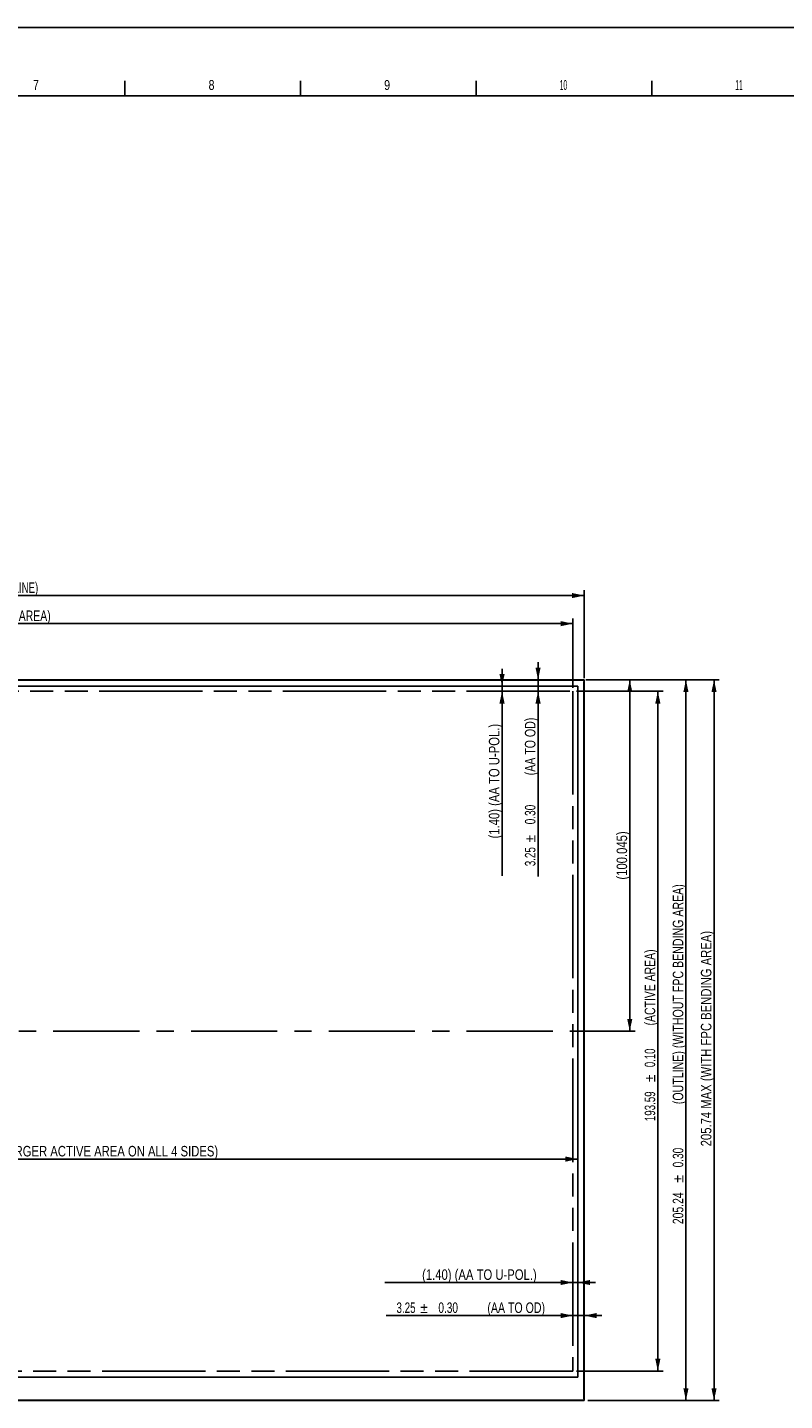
# Model space of a CAD drawing. Header units: millimetres. Extents: x 0 to 1189, y 0 to 841.
# Tile 3 of 12: x 341 to 556, y 450 to 841. Entities that reach past the tile are written whole.
import ezdxf
from ezdxf.enums import TextEntityAlignment as Align

# ---------------------------------------------------------------- set-up
doc = ezdxf.new("R2010")
doc.units = ezdxf.units.MM
doc.header["$LTSCALE"] = 65.395
doc.linetypes.add('CENTER', pattern=[0.6, 0.375, -0.075, 0.075, -0.075])
doc.linetypes.add('PHANTOM', pattern=[0.8, 0.45, -0.05, 0.1, -0.05, 0.1, -0.05])
doc.layers.get('0').update_dxf_attribs({"linetype": 'CONTINUOUS'})
doc.layers.add('02___PRT_ALL_AXES', color=7, linetype='CONTINUOUS')
doc.layers.add('03___PRT_ALL_CURVES', color=7, linetype='CONTINUOUS')
doc.styles.get("Standard").update_dxf_attribs({"font": 'txt', "width": 0.8})
doc.styles.add('TEXTSTYLE_1', font='gdt', dxfattribs={"width": 0.8})
doc.styles.add('TEXTSTYLE_2', font='txt', dxfattribs={"width": 0.4})
doc.dimstyles.new('DIMSTYLE_1', dxfattribs={"dimtxt": 3, "dimasz": 3.5, "dimexe": 1.5, "dimexo": 1, "dimgap": 0.75, "dimtad": 1, "dimzin": 0, "dimdsep": 46, "dimtxsty": 'Standard', "dimblk": '_FILLED', "dimblk1": '_FILLED', "dimblk2": '_FILLED', "dimcen": 0.09, "dimadec": 0, "dimazin": 0, "dimtol": 1, "dimtp": 0.1, "dimtm": 0.1, "dimtfac": 1, "dimtofl": 0, "dimtmove": 0, "dimatfit": 3, "dimldrblk": '_FILLED', "dimfxl": 1, "dimtolj": 1, "dimtzin": 0, "dimarcsym": 0})
doc.dimstyles.new('DIMSTYLE_2', dxfattribs={"dimtxt": 3, "dimasz": 3.5, "dimexe": 1.5, "dimexo": 1, "dimgap": 0.75, "dimtad": 1, "dimzin": 0, "dimdsep": 46, "dimtxsty": 'Standard', "dimblk": '_FILLED', "dimblk1": '_FILLED', "dimblk2": '_FILLED', "dimcen": 0.09, "dimadec": 0, "dimazin": 0, "dimtp": 0.01, "dimtm": 0.01, "dimtfac": 1, "dimtofl": 0, "dimtmove": 0, "dimatfit": 3, "dimldrblk": '_FILLED', "dimfxl": 1, "dimtolj": 1, "dimtzin": 0, "dimarcsym": 0})
doc.dimstyles.new('DIMSTYLE_3', dxfattribs={"dimtxt": 3, "dimasz": 3.5, "dimexe": 1.5, "dimexo": 1, "dimgap": 0.75, "dimtad": 1, "dimzin": 0, "dimdsep": 46, "dimtxsty": 'Standard', "dimblk": '_FILLED', "dimblk1": '_FILLED', "dimblk2": '_FILLED', "dimcen": 0.09, "dimadec": 0, "dimazin": 0, "dimtol": 1, "dimtp": 0.3, "dimtm": 0.3, "dimtfac": 1, "dimtofl": 0, "dimtmove": 0, "dimatfit": 3, "dimldrblk": '_FILLED', "dimfxl": 1, "dimtolj": 1, "dimtzin": 0, "dimarcsym": 0})
doc.dimstyles.new('DIMSTYLE_7', dxfattribs={"dimtxt": 3, "dimasz": 3.5, "dimexe": 1.5, "dimexo": 1, "dimgap": 0.75, "dimtad": 1, "dimdec": 3, "dimzin": 0, "dimdsep": 46, "dimtxsty": 'Standard', "dimblk": '_FILLED', "dimblk1": '_FILLED', "dimblk2": '_FILLED', "dimcen": 0.09, "dimadec": 0, "dimazin": 0, "dimtp": 0.01, "dimtm": 0.01, "dimtfac": 1, "dimtdec": 3, "dimtofl": 0, "dimtmove": 0, "dimatfit": 3, "dimldrblk": '_FILLED', "dimfxl": 1, "dimtolj": 1, "dimtzin": 0, "dimarcsym": 0})

# ---------------------------------------------------------------- blocks, each defined once
blk = doc.blocks.new('_FILLED')
at = {"color": 0, "linetype": 'ByBlock'}
blk.add_solid([(0, 0), (-1, 0.21), (-1, -0.21)], dxfattribs=at)
blk = doc.blocks.new('*D1')
at = {"color": 5, "linetype": 'Continuous', "transparency": 16777216}
for p, q in [((151.77, 652.97), (151.77, 672.72)), ((495.93, 652.97), (495.93, 672.72)), ((151.77, 671.22), (323.85, 671.22)), ((495.93, 671.22), (323.85, 671.22))]:
    blk.add_line(p, q, dxfattribs=at)
at = {"color": 5, "linetype": 'Continuous', "transparency": 16777216, "xscale": 3.5, "yscale": 3.5, "zscale": 3.5, "rotation": 180}
blk.add_blockref('_FILLED', (151.77, 671.22), dxfattribs=at)
at = {"color": 5, "linetype": 'Continuous', "transparency": 16777216, "xscale": 3.5, "yscale": 3.5, "zscale": 3.5}
blk.add_blockref('_FILLED', (495.93, 671.22), dxfattribs=at)
at = {"color": 5, "linetype": 'Continuous', "transparency": 16777216}
for s, width, p in [('344.16', 0.702381, (302.46, 671.97)), ('0.10', 0.678571, (316.35, 671.97)), (' (ACTIVE AREA)', 0.741497, (335.99, 671.97))]:
    blk.add_text(s, height=3, dxfattribs=dict(at, width=width)).set_placement(p, align=Align.CENTER)
at = {"color": 5, "linetype": 'Continuous', "transparency": 16777216, "style": 'TEXTSTYLE_1'}
blk.add_text('`', height=3, dxfattribs=at).set_placement((310.53, 671.97), align=Align.CENTER)
blk = doc.blocks.new('*D2')
at = {"color": 5, "linetype": 'Continuous', "transparency": 16777216}
for p, q in [((496.93, 651.97), (521.63, 651.97)), ((520.13, 651.97), (520.13, 555.17)), ((520.13, 458.38), (520.13, 555.17)), ((496.93, 458.38), (521.63, 458.38))]:
    blk.add_line(p, q, dxfattribs=at)
at = {"color": 5, "linetype": 'Continuous', "transparency": 16777216, "xscale": 3.5, "yscale": 3.5, "zscale": 3.5}
for p, rotation in [((520.13, 651.97), 90), ((520.13, 458.38), 270)]:
    blk.add_blockref('_FILLED', p, dxfattribs=dict(at, rotation=rotation))
at = {"color": 5, "linetype": 'Continuous', "transparency": 16777216}
for s, width, p in [(' (ACTIVE AREA)', 0.741497, (519.38, 567.21)), ('0.10', 0.678571, (519.38, 547.57)), ('193.59', 0.690476, (519.38, 533.78))]:
    blk.add_text(s, height=3, rotation=90, dxfattribs=dict(at, width=width)).set_placement(p, align=Align.CENTER)
at = {"color": 5, "linetype": 'Continuous', "transparency": 16777216, "style": 'TEXTSTYLE_1'}
blk.add_text('`', height=3, rotation=90, dxfattribs=at).set_placement((519.38, 541.75), align=Align.CENTER)
blk = doc.blocks.new('*D6')
at = {"color": 5, "linetype": 'Continuous', "transparency": 16777216}
for p, q in [((148.52, 655.67), (148.52, 680.72)), ((499.18, 655.67), (499.18, 680.72)), ((148.52, 679.22), (323.85, 679.22)), ((499.18, 679.22), (323.85, 679.22))]:
    blk.add_line(p, q, dxfattribs=at)
at = {"color": 5, "linetype": 'Continuous', "transparency": 16777216, "xscale": 3.5, "yscale": 3.5, "zscale": 3.5, "rotation": 180}
blk.add_blockref('_FILLED', (148.52, 679.22), dxfattribs=at)
at = {"color": 5, "linetype": 'Continuous', "transparency": 16777216, "xscale": 3.5, "yscale": 3.5, "zscale": 3.5}
blk.add_blockref('_FILLED', (499.18, 679.22), dxfattribs=at)
at = {"color": 5, "linetype": 'Continuous', "transparency": 16777216}
for s, width, p in [('350.66', 0.72619, (307.53, 679.97)), ('0.30', 0.714286, (321.85, 679.97)), (' (OUTLINE)', 0.685714, (336.42, 679.97))]:
    blk.add_text(s, height=3, dxfattribs=dict(at, width=width)).set_placement(p, align=Align.CENTER)
at = {"color": 5, "linetype": 'Continuous', "transparency": 16777216, "style": 'TEXTSTYLE_1'}
blk.add_text('`', height=3, dxfattribs=at).set_placement((315.82, 679.97), align=Align.CENTER)
blk = doc.blocks.new('*D8')
at = {"color": 5, "linetype": 'Continuous', "transparency": 16777216}
for p, q in [((486.02, 655.22), (486.02, 660.22)), ((486.02, 660.22), (486.02, 653.59)), ((486.02, 599.22), (486.02, 653.59)), ((486.02, 651.97), (486.02, 599.22))]:
    blk.add_line(p, q, dxfattribs=at)
at = {"color": 5, "linetype": 'Continuous', "transparency": 16777216, "xscale": 3.5, "yscale": 3.5, "zscale": 3.5}
for p, rotation in [((486.02, 655.22), 270), ((486.02, 651.97), 90)]:
    blk.add_blockref('_FILLED', p, dxfattribs=dict(at, rotation=rotation))
at = {"color": 5, "linetype": 'Continuous', "transparency": 16777216}
for s, width, p in [(' (AA TO OD)', 0.751082, (485.27, 644.44)), ('0.30', 0.714286, (485.27, 619.65)), ('3.25', 0.696429, (485.27, 607.58))]:
    blk.add_text(s, height=3, rotation=90, dxfattribs=dict(at, width=width)).set_placement(p, align=Align.RIGHT)
at = {"color": 5, "linetype": 'Continuous', "transparency": 16777216, "style": 'TEXTSTYLE_1'}
blk.add_text('`', height=3, rotation=90, dxfattribs=at).set_placement((485.27, 611.08), align=Align.RIGHT)
blk = doc.blocks.new('*D9')
at = {"color": 5, "linetype": 'Continuous', "transparency": 16777216}
for p, q in [((495.93, 474.17), (442.78, 474.17)), ((442.78, 474.17), (497.56, 474.17)), ((504.18, 474.17), (497.56, 474.17)), ((499.18, 474.17), (504.18, 474.17))]:
    blk.add_line(p, q, dxfattribs=at)
at = {"color": 5, "linetype": 'Continuous', "transparency": 16777216, "xscale": 3.5, "yscale": 3.5, "zscale": 3.5}
blk.add_blockref('_FILLED', (495.93, 474.17), dxfattribs=at)
at = {"color": 5, "linetype": 'Continuous', "transparency": 16777216, "xscale": 3.5, "yscale": 3.5, "zscale": 3.5, "rotation": 180}
blk.add_blockref('_FILLED', (499.18, 474.17), dxfattribs=at)
at = {"color": 5, "linetype": 'Continuous', "transparency": 16777216}
for s, width, p in [('3.25', 0.696429, (451.14, 474.92)), ('0.30', 0.714286, (463.21, 474.92)), (' (AA TO OD)', 0.751082, (488, 474.92))]:
    blk.add_text(s, height=3, dxfattribs=dict(at, width=width)).set_placement(p, align=Align.RIGHT)
at = {"color": 5, "linetype": 'Continuous', "transparency": 16777216, "style": 'TEXTSTYLE_1'}
blk.add_text('`', height=3, dxfattribs=at).set_placement((454.64, 474.92), align=Align.RIGHT)
blk = doc.blocks.new('*D11')
at = {"color": 5, "linetype": 'Continuous', "transparency": 16777216}
for p, q in [((475.76, 653.37), (475.76, 658.37)), ((475.76, 658.37), (475.76, 652.67)), ((475.76, 599.39), (475.76, 652.67)), ((475.76, 651.97), (475.76, 599.39))]:
    blk.add_line(p, q, dxfattribs=at)
at = {"color": 5, "linetype": 'Continuous', "transparency": 16777216, "xscale": 3.5, "yscale": 3.5, "zscale": 3.5}
for p, rotation in [((475.76, 653.37), 270), ((475.76, 651.97), 90)]:
    blk.add_blockref('_FILLED', p, dxfattribs=dict(at, rotation=rotation))
at = {"color": 5, "linetype": 'Continuous', "transparency": 16777216, "insert": (472.01, 642.68), "char_height": 3, "width": 64.9286, "attachment_point": 3, "rotation": 90, "line_spacing_factor": 0.9}
blk.add_mtext('(1.40) (AA TO U-POL.)', dxfattribs=at)
blk = doc.blocks.new('*D12')
at = {"color": 5, "linetype": 'Continuous', "transparency": 16777216}
for p, q in [((495.93, 483.59), (442.35, 483.59)), ((442.35, 483.59), (496.63, 483.59)), ((502.33, 483.59), (496.63, 483.59)), ((497.33, 483.59), (502.33, 483.59))]:
    blk.add_line(p, q, dxfattribs=at)
at = {"color": 5, "linetype": 'Continuous', "transparency": 16777216, "xscale": 3.5, "yscale": 3.5, "zscale": 3.5}
blk.add_blockref('_FILLED', (495.93, 483.59), dxfattribs=at)
at = {"color": 5, "linetype": 'Continuous', "transparency": 16777216, "xscale": 3.5, "yscale": 3.5, "zscale": 3.5, "rotation": 180}
blk.add_blockref('_FILLED', (497.33, 483.59), dxfattribs=at)
at = {"color": 5, "linetype": 'Continuous', "transparency": 16777216, "insert": (485.63, 487.34), "char_height": 3, "width": 64.9286, "attachment_point": 3, "line_spacing_factor": 0.9}
blk.add_mtext('(1.40) (AA TO U-POL.)', dxfattribs=at)
blk = doc.blocks.new('*D19')
at = {"color": 5, "linetype": 'Continuous', "transparency": 16777216}
for p in [(150.37, 518.74), (497.33, 518.74)]:
    blk.add_line(p, (323.85, 518.74), dxfattribs=at)
at = {"color": 5, "linetype": 'Continuous', "transparency": 16777216, "xscale": 3.5, "yscale": 3.5, "zscale": 3.5, "rotation": 180}
blk.add_blockref('_FILLED', (150.37, 518.74), dxfattribs=at)
at = {"color": 5, "linetype": 'Continuous', "transparency": 16777216, "xscale": 3.5, "yscale": 3.5, "zscale": 3.5}
blk.add_blockref('_FILLED', (497.33, 518.74), dxfattribs=at)
at = {"color": 5, "linetype": 'Continuous', "transparency": 16777216, "insert": (323.85, 522.49), "char_height": 3, "width": 265.1786, "attachment_point": 2, "line_spacing_factor": 0.9}
blk.add_mtext(' (SYSTEM BEZEL OPENING NO MORE THAN 1.0 MM LARGER ACTIVE AREA ON ALL 4 SIDES)', dxfattribs=at)
blk = doc.blocks.new('*D22')
at = {"color": 5, "linetype": 'Continuous', "transparency": 16777216}
for p, q in [((499.63, 655.22), (513.63, 655.22)), ((512.13, 655.22), (512.13, 605.2)), ((512.13, 555.17), (512.13, 605.2)), ((496.93, 555.17), (513.63, 555.17))]:
    blk.add_line(p, q, dxfattribs=at)
at = {"color": 5, "linetype": 'Continuous', "transparency": 16777216, "xscale": 3.5, "yscale": 3.5, "zscale": 3.5}
for p, rotation in [((512.13, 655.22), 90), ((512.13, 555.17), 270)]:
    blk.add_blockref('_FILLED', p, dxfattribs=dict(at, rotation=rotation))
at = {"color": 5, "linetype": 'Continuous', "transparency": 16777216, "insert": (508.38, 605.2), "char_height": 3, "width": 26.3571, "attachment_point": 2, "rotation": 90, "line_spacing_factor": 0.9}
blk.add_mtext('(100.045)', dxfattribs=at)
blk = doc.blocks.new('*D23')
at = {"color": 5, "linetype": 'Continuous', "transparency": 16777216}
for p, q in [((499.63, 655.22), (529.63, 655.22)), ((528.13, 655.22), (528.13, 552.6)), ((528.13, 449.98), (528.13, 552.6)), ((500.18, 449.98), (529.63, 449.98))]:
    blk.add_line(p, q, dxfattribs=at)
at = {"color": 5, "linetype": 'Continuous', "transparency": 16777216, "xscale": 3.5, "yscale": 3.5, "zscale": 3.5}
for p, rotation in [((528.13, 655.22), 90), ((528.13, 449.98), 270)]:
    blk.add_blockref('_FILLED', p, dxfattribs=dict(at, rotation=rotation))
at = {"color": 5, "linetype": 'Continuous', "transparency": 16777216}
for s, width, p in [(' (OUTLINE) (WITHOUT FPC BENDING AREA)', 0.753539, (527.38, 565.28)), ('0.30', 0.714286, (527.38, 519.17)), ('205.24', 0.738095, (527.38, 504.74))]:
    blk.add_text(s, height=3, rotation=90, dxfattribs=dict(at, width=width)).set_placement(p, align=Align.CENTER)
at = {"color": 5, "linetype": 'Continuous', "transparency": 16777216, "style": 'TEXTSTYLE_1'}
blk.add_text('`', height=3, rotation=90, dxfattribs=at).set_placement((527.38, 513.13), align=Align.CENTER)
blk = doc.blocks.new('*D24')
at = {"color": 5, "linetype": 'Continuous', "transparency": 16777216}
for p, q in [((500.12, 655.22), (535.38, 655.22)), ((535.38, 655.22), (537.63, 655.22)), ((536.13, 655.22), (536.13, 552.6)), ((536.13, 449.98), (536.13, 552.6)), ((500.18, 449.98), (535.38, 449.98)), ((535.38, 449.98), (537.63, 449.98))]:
    blk.add_line(p, q, dxfattribs=at)
at = {"color": 5, "linetype": 'Continuous', "transparency": 16777216, "xscale": 3.5, "yscale": 3.5, "zscale": 3.5}
for p, rotation in [((536.13, 655.22), 90), ((536.13, 449.98), 270)]:
    blk.add_blockref('_FILLED', p, dxfattribs=dict(at, rotation=rotation))
at = {"color": 5, "linetype": 'Continuous', "transparency": 16777216, "insert": (532.38, 552.6), "char_height": 3, "width": 122.25, "attachment_point": 2, "rotation": 90, "line_spacing_factor": 0.9}
blk.add_mtext(' 205.74 MAX (WITH FPC BENDING AREA)', dxfattribs=at)

msp = doc.modelspace()

# ---------------------------------------------------------------- linework, layer by layer
at = {"color": 7, "linetype": 'Continuous'}
for p, q in [((0, 841), (1189, 841)), ((368.382, 821.534), (368.382, 825.776)), ((418.382, 821.534), (418.382, 825.776)), ((468.382, 821.534), (468.382, 825.776)), ((518.382, 821.534), (518.382, 825.776)), ((148.5217, 655.219), (499.1817, 655.219)), ((148.5817, 655.119), (499.1217, 655.119)), ((499.0817, 654.719), (499.1817, 654.719)), ((499.0817, 654.719), (499.0817, 450.479)), ((499.1217, 653.369), (499.1217, 655.1413)), ((499.1817, 449.979), (499.1817, 655.219)), ((499.1817, 450.079), (148.5217, 450.079)), ((148.5217, 449.979), (499.1817, 449.979)), ((463.8517, 449.979), (463.8517, 450.079)), ((499.0817, 450.479), (499.1817, 450.479))]:
    msp.add_line(p, q, dxfattribs=at)
at = {"color": 6, "linetype": 'Continuous'}
msp.add_line((18.382, 821.534), (1168.382, 821.534), dxfattribs=at)
at = {"color": 7, "linetype": 'Continuous'}
msp.add_arc((498.6317, 654.669), 0.55, 0, 2.781931, dxfattribs=at)
at = {"layer": '02___PRT_ALL_AXES', "color": 7, "linetype": 'Continuous'}
for p, q in [((497.3317, 653.369), (150.3717, 653.369)), ((497.3317, 456.679), (497.3317, 653.369)), ((150.3717, 456.679), (497.3317, 456.679))]:
    msp.add_line(p, q, dxfattribs=at)
at = {"layer": '03___PRT_ALL_CURVES', "color": 6, "linetype": 'PHANTOM'}
for p, q in [((151.7717, 651.969), (495.9317, 651.969)), ((495.9317, 651.969), (495.9317, 458.379)), ((495.9317, 458.379), (151.7717, 458.379))]:
    msp.add_line(p, q, dxfattribs=at)
at = {"layer": '03___PRT_ALL_CURVES', "color": 1, "linetype": 'CENTER'}
for p, q in [((151.7717, 555.174), (495.9317, 555.174)), ((495.9317, 555.174), (499.1817, 555.174))]:
    msp.add_line(p, q, dxfattribs=at)

# ---------------------------------------------------------------- texts
at = {"color": 7, "linetype": 'Continuous', "char_height": 2.828, "width": 3.333, "attachment_point": 1, "line_spacing_factor": 0.9}
for s, insert in [('7', (342.1924, 826.0342)), ('8', (392.1924, 826.0342)), ('9', (442.1924, 826.0342))]:
    msp.add_mtext(s, dxfattribs=dict(at, insert=insert))
at = {"color": 7, "linetype": 'Continuous', "char_height": 2.828, "attachment_point": 1, "line_spacing_factor": 0.9, "style": 'TEXTSTYLE_2'}
for s, insert, width in [('10', (492.1924, 826.0342), 5.757), ('11', (542.1924, 826.0342), 4.848)]:
    msp.add_mtext(s, dxfattribs=dict(at, insert=insert, width=width))

# ---------------------------------------------------------------- dimensions: what is measured, and where the dimension line sits
at = {"color": 5, "linetype": 'Continuous'}
for base, p1, p2, angle, text, dimstyle, picture, middle in [((148.5217, 679.219), (499.1817, 654.669), (148.5217, 654.669), 180, '<> (OUTLINE)', 'DIMSTYLE_3', '*D6', (323.8517, 679.219)), ((475.76, 653.369), (495.9317, 651.969), (497.3317, 653.369), 90, '(<>) (AA TO U-POL.)', 'DIMSTYLE_2', '*D11', (475.76, 621.0349)), ((486.0221, 655.219), (495.9317, 651.969), (499.1217, 655.219), 90, '<> (AA TO OD)', 'DIMSTYLE_3', '*D8', (486.0221, 621.8292)), ((512.1317, 555.174), (498.6317, 655.219), (495.9317, 555.174), 270, '(<>)', 'DIMSTYLE_7', '*D22', (512.1317, 605.1965)), ((528.1317, 449.979), (498.6317, 655.219), (499.1817, 449.979), 270, '<> (OUTLINE) (WITHOUT FPC BENDING AREA)', 'DIMSTYLE_3', '*D23', (528.1317, 552.599)), ((536.1317, 655.219), (499.1817, 449.979), (499.1217, 655.219), 90, ' 205.74 MAX (WITH FPC BENDING AREA)', 'DIMSTYLE_2', '*D24', (536.1317, 553.349)), ((520.1317, 651.969), (495.9317, 458.379), (495.9317, 651.969), 90, '<> (ACTIVE AREA)', 'DIMSTYLE_1', '*D2', (520.1317, 555.174))]:
    dim = msp.add_linear_dim(base=base, p1=p1, p2=p2, angle=angle, text=text, dimstyle=dimstyle, dxfattribs=at)
    dim.commit()
    dim.dimension.update_dxf_attribs({"geometry": picture, "text_midpoint": middle, "dimtype": 160})
for base, p1, p2, text, dimstyle, picture, middle in [((495.9317, 671.219), (151.7717, 651.969), (495.9317, 651.969), '<> (ACTIVE AREA)', 'DIMSTYLE_1', '*D1', (323.8517, 671.219)), ((497.3317, 518.7369), (150.3717, 456.679), (497.3317, 456.679), ' (SYSTEM BEZEL OPENING NO MORE THAN 1.0 MM LARGER ACTIVE AREA ON ALL 4 SIDES)', 'DIMSTYLE_2', '*D19', (324.6017, 518.7369)), ((497.3317, 483.5912), (495.9317, 458.379), (497.3317, 456.679), '(<>) (AA TO U-POL.)', 'DIMSTYLE_2', '*D12', (463.9886, 483.5912)), ((499.1817, 474.1715), (495.9317, 458.379), (499.1817, 450.529), '<> (AA TO OD)', 'DIMSTYLE_3', '*D9', (465.3888, 474.1715))]:
    dim = msp.add_linear_dim(base=base, p1=p1, p2=p2, text=text, dimstyle=dimstyle, dxfattribs=at)
    dim.commit()
    dim.dimension.update_dxf_attribs({"geometry": picture, "text_midpoint": middle, "dimtype": 160})

doc.saveas('drawing.dxf')
